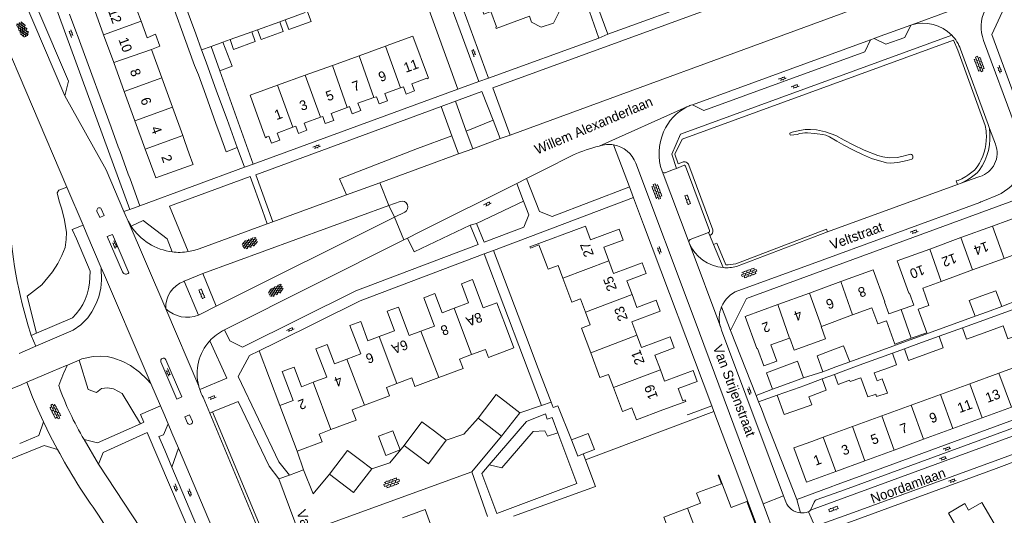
# Model space of a CAD drawing. Extents: x 99476 to 102828, y 406437 to 407931.
# Tile 61 of 162: x 100281 to 100482, y 406799 to 406900. Entities that reach past the tile are written whole.
import ezdxf

# ---------------------------------------------------------------- set-up
doc = ezdxf.new("R2010")
doc.units = 0
doc.header["$MEASUREMENT"] = 0
for name, color, linetype, lineweight in [('BG_bijgebouw', 253, 'Continuous', 0), ('BG_dakoverstek', 253, 'Continuous', 13), ('BG_dakoverstek bijgebouw', 253, 'Continuous', 0), ('BG_gesloten verharding', 253, 'Continuous', 0), ('BG_heg haag', 253, 'Continuous', 0), ('BG_hek', 253, 'Continuous', 0), ('BG_hoofdgebouw', 253, 'Continuous', 13), ('BG_huisnummer', 253, 'Continuous', 0), ('BG_kant verharding', 253, 'Continuous', 0), ('BG_open verharding', 253, 'Continuous', 0), ('BG_schutting', 253, 'Continuous', 0), ('BG_straatnaam', 253, 'Continuous', 0), ('BG_tussenmuur', 253, 'Continuous', 0), ('BG_vlakafsluiter', 253, 'Continuous', 0)]:
    doc.layers.add(name, color=color, linetype=linetype, lineweight=lineweight)
doc.styles.add('Style-WORKING', font='WORKING.shx')

# ---------------------------------------------------------------- blocks, each defined once
blk = doc.blocks.new('S02OV6')
at = {"layer": 'BG_open verharding', "linetype": 'Continuous', "lineweight": 0}
for p, q in [((0, 0.20784), (1.371449, 0.20784)), ((0.085505, 0.20784), (0.085505, 0.268177)), ((0.485, -0.192), (0.486, 0.207)), ((0.885505, 0.20784), (0.885505, 0.31106)), ((1.285, -0.193), (1.285, 0.207)), ((0.268333, -0.19216), (1.549656, -0.19216)), ((0.885505, -0.32925), (0.885505, -0.19216))]:
    blk.add_line(p, q, dxfattribs=at)
blk = doc.blocks.new('S02OV2')
at = {"layer": 'BG_open verharding', "linetype": 'Continuous', "lineweight": 0}
for p, q in [((0.052866, 0.482148), (0.183301, 0.482148)), ((0.183301, -1.01785), (0.183301, 0.982147)), ((0.183301, 0.895191), (0.705039, 0.895191)), ((0.705039, -1.01785), (0.705039, 0.982147)), ((0.705039, 0.43867), (0.835473, 0.43867)), ((0.052866, -0.517416), (0.183301, -0.517416)), ((0.183301, -0.017851), (0.705039, -0.017851)), ((0.183301, -0.930894), (0.705039, -0.930894)), ((0.705039, -0.473938), (0.835473, -0.473938))]:
    blk.add_line(p, q, dxfattribs=at)
blk = doc.blocks.new('S01GV4')
at = {"layer": 'BG_gesloten verharding', "linetype": 'Continuous', "lineweight": 0}
for p, q in [((0, 0.278304), (0.9421, 0.823239)), ((0, -0.181671), (1.741927, 0.823239)), ((0, 0.098949), (1.593645, -0.823239)), ((0.117, -0.579), (1.53, 0.238)), ((0.163, 0.466), (2.296, -0.767)), ((0.531, -0.801), (3.134, 0.701)), ((0.567, 0.694), (2.709, -0.545)), ((1.118159, 0.823239), (3.097745, -0.32208)), ((1.293565, -0.823239), (3.161206, 0.256049)), ((1.529745, 0.23842), (2.542019, 0.823239)), ((1.91699, 0.823239), (3.161206, 0.104286)), ((2.715943, 0.823239), (3.161206, 0.565645)), ((0, -0.363991), (0.793486, -0.823239)), ((2.092105, -0.823239), (3.161206, -0.205903))]:
    blk.add_line(p, q, dxfattribs=at)
blk = doc.blocks.new('S02OV4')
at = {"layer": 'BG_open verharding', "linetype": 'Continuous', "lineweight": 0}
for p, q in [((0, -0.200092), (0, 0.200092)), ((0, 0.2), (3.201, 0.2)), ((0.214, 0.6), (2.9, 0.6)), ((0.4, 0.199), (0.4, 0.6)), ((0.8, 0.6), (0.8, 0.7)), ((0.8, -0.2), (0.8, 0.2)), ((1.2, 0.2), (1.2, 0.6)), ((1.6, 0.6), (1.6, 0.7)), ((1.6, -0.2), (1.6, 0.2)), ((2, 0.199), (2, 0.6)), ((2.4, 0.6), (2.4, 0.7)), ((2.4, -0.2), (2.4, 0.2)), ((2.8, 0.2), (2.8, 0.6)), ((3.2, -0.199908), (3.2, 0.200092)), ((0, -0.2), (3.2, -0.199)), ((0.31, -0.6), (2.9, -0.6)), ((0.4, -0.6), (0.399, -0.2)), ((0.8, -0.7), (0.8, -0.6)), ((1.2, -0.6), (1.2, -0.2)), ((1.6, -0.7), (1.6, -0.6)), ((2, -0.6), (1.999, -0.2)), ((2.4, -0.7), (2.4, -0.6)), ((2.8, -0.6), (2.8, -0.2))]:
    blk.add_line(p, q, dxfattribs=at)

msp = doc.modelspace()

# ---------------------------------------------------------------- linework, layer by layer
at = {"layer": 'BG_bijgebouw', "linetype": 'Continuous', "lineweight": 0}
for p, q in [((100315.036, 406903.429), (100317.169, 406897.576)), ((100314.884, 406896.772), (100312.775, 406902.606)), ((100339.539, 406901.926), (100335.428, 406900.44)), ((100334.318, 406900.039), (100329.804, 406898.407)), ((100317.169, 406897.576), (100318.37, 406894.279)), ((100328.596, 406897.97), (100324.178, 406896.373)), ((100316.928, 406891.118), (100314.884, 406896.772)), ((100320.35, 406894.994), (100322.726, 406895.885)), ((100322.125, 406890.009), (100320.35, 406894.994)), ((100318.37, 406894.279), (100319.278, 406891.786)), ((100319.278, 406891.786), (100321.436, 406885.865)), ((100319.203, 406885.054), (100317.72, 406889.147)), ((100321.304, 406879.256), (100319.203, 406885.054)), ((100321.436, 406885.865), (100323.566, 406880.019)), ((100323.566, 406880.019), (100325.641, 406874.325)), ((100478.888, 406840.756), (100476.394, 406839.859)), ((100481.827, 406841.814), (100478.888, 406840.756)), ((100477.394, 406838.8), (100473.757, 406837.476)), ((100465.419, 406834.441), (100469.012, 406835.749)), ((100474.612, 406835.127), (100478.249, 406836.451)), ((100461.937, 406833.174), (100465.419, 406834.441)), ((100466.274, 406832.092), (100469.867, 406833.4)), ((100457.061, 406831.399), (100453.443, 406830.082)), ((100462.792, 406830.825), (100466.274, 406832.092)), ((100447.95, 406829.489), (100445.23, 406828.501)), ((100450.784, 406830.518), (100447.95, 406829.489)), ((100453.443, 406830.082), (100449.985, 406828.824)), ((100455.746, 406828.26), (100457.916, 406829.05)), ((100439.68, 406826.66), (100434.99, 406824.92)), ((100441.307, 406827.263), (100439.68, 406826.66)), ((100441.357, 406825.633), (100445.118, 406827.052)), ((100450.84, 406826.475), (100453.027, 406827.27)), ((100440.66, 406825.37), (100435.95, 406823.69)), ((100440.66, 406825.37), (100441.357, 406825.633)), ((100435.95, 406823.69), (100437.35, 406819.77)), ((100383.354, 406820.13), (100380.944, 406821.991)), ((100374.853, 406819.025), (100377.091, 406817.296)), ((100379.642, 406815.325), (100383.354, 406820.13)), ((100377.091, 406817.296), (100379.642, 406815.325)), ((100365.907, 406816.341), (100368.326, 406814.543)), ((100362.218, 406811.552), (100359.745, 406813.391)), ((100350.613, 406810.547), (100353.117, 406808.629)), ((100346.818, 406805.793), (100344.466, 406807.595))]:
    msp.add_line(p, q, dxfattribs=at)
at = {"layer": 'BG_bijgebouw', "linetype": 'Continuous', "lineweight": 0, "flags": 128}
for points in [[(100335.428, 406900.44), (100336.154, 406898.429), (100340.718, 406900.079), (100339.991, 406902.089)], [(100329.804, 406898.407), (100330.531, 406896.395), (100335.046, 406898.027), (100334.318, 406900.039)], [(100324.178, 406896.373), (100324.904, 406894.362), (100329.323, 406895.959), (100328.596, 406897.97)], [(100322.726, 406895.885), (100324.579, 406890.963), (100322.125, 406890.009)], [(100325.641, 406874.325), (100323.405, 406873.459), (100322.182, 406876.834)], [(100477.734, 406843.995), (100480.573, 406845.01), (100481.827, 406841.814)], [(100476.394, 406839.859), (100475.172, 406843.079), (100477.734, 406843.995)], [(100485.242, 406836.05), (100485.716, 406836.222), (100483.915, 406841.174), (100477.394, 406838.8)], [(100478.249, 406836.451), (100482.1, 406837.853), (100483.048, 406835.251), (100485.242, 406836.05)], [(100445.23, 406828.501), (100444.096, 406831.745), (100446.775, 406832.747)], [(100446.775, 406832.747), (100449.508, 406833.77), (100450.784, 406830.518)], [(100438.43, 406830.04), (100440.109, 406830.666), (100441.307, 406827.263)], [(100434.99, 406824.92), (100433.74, 406828.29), (100438.43, 406830.04)], [(100445.118, 406827.052), (100445.973, 406824.703), (100442.384, 406823.397)], [(100455.73, 406823.798), (100454.485, 406823.347), (100453.027, 406827.27)], [(100455.746, 406828.26), (100456.333, 406826.626), (100457.371, 406827.041), (100458.467, 406824.148), (100456.24, 406823.433), (100456.065, 406823.919), (100455.73, 406823.798)], [(100380.944, 406821.991), (100378.564, 406823.83), (100374.853, 406819.025)], [(100442.384, 406823.397), (100442.982, 406821.753), (100440.881, 406820.986)], [(100359.745, 406813.391), (100363.35, 406818.242), (100365.907, 406816.341)], [(100368.326, 406814.543), (100364.721, 406809.692), (100362.218, 406811.552)], [(100344.466, 406807.595), (100348.164, 406812.423), (100350.613, 406810.547)], [(100353.117, 406808.629), (100349.419, 406803.801), (100346.818, 406805.793)]]:
    msp.add_lwpolyline(points, dxfattribs=at)
at = {"layer": 'BG_dakoverstek', "linetype": 'Continuous', "lineweight": 13}
msp.add_line((100315.847, 406873.048), (100316.579, 406871.013), dxfattribs=at)
at = {"layer": 'BG_dakoverstek', "linetype": 'Continuous', "lineweight": 13, "flags": 128}
msp.add_lwpolyline([(100385.348, 406901.144), (100385.763, 406899.971), (100387.698, 406898.907), (100390.239, 406899.723), (100391.329, 406901.895), (100388.836, 406908.827), (100385.157, 406907.547)], dxfattribs=at)
at = {"layer": 'BG_dakoverstek bijgebouw', "linetype": 'Continuous', "lineweight": 0}
for p, q in [((100317.72, 406889.147), (100316.928, 406891.118)), ((100321.304, 406879.256), (100322.182, 406876.834)), ((100474.612, 406835.127), (100473.757, 406837.476)), ((100469.867, 406833.4), (100469.012, 406835.749)), ((100462.792, 406830.825), (100461.937, 406833.174)), ((100459.471, 406832.276), (100457.061, 406831.399)), ((100460.326, 406829.927), (100459.471, 406832.276)), ((100449.985, 406828.824), (100447.615, 406827.961)), ((100457.916, 406829.05), (100460.326, 406829.927)), ((100448.371, 406825.884), (100447.615, 406827.961)), ((100440.881, 406820.986), (100437.35, 406819.77)), ((100395.204, 406811.258), (100393.912, 406814.551)), ((100396.317, 406811.695), (100395.204, 406811.258))]:
    msp.add_line(p, q, dxfattribs=at)
at = {"layer": 'BG_dakoverstek bijgebouw', "linetype": 'Continuous', "lineweight": 0, "flags": 128}
for points in [[(100450.84, 406826.475), (100450.724, 406826.758), (100448.371, 406825.884)], [(100357.461, 406816.454), (100358.935, 406812.507), (100355.999, 406811.411), (100354.526, 406815.358), (100357.461, 406816.454)], [(100393.912, 406814.551), (100397.322, 406815.889), (100398.614, 406812.596), (100396.317, 406811.695)]]:
    msp.add_lwpolyline(points, dxfattribs=at)
at = {"layer": 'BG_heg haag', "linetype": 'Continuous', "lineweight": 0}
for p, q in [((100393.972, 406917.542), (100401.36, 406897.47)), ((100362.01, 406910.17), (100370.706, 406886.237)), ((100291.412, 406901.568), (100292.685, 406898.095)), ((100293.144, 406896.844), (100293.683, 406895.375)), ((100322.125, 406890.009), (100328.898, 406870.918)), ((100299.888, 406878.454), (100301.352, 406874.461)), ((100301.71, 406873.484), (100303.399, 406868.88)), ((100325.641, 406874.325), (100327.154, 406870.279)), ((100305.76, 406862.44), (100327.154, 406870.279)), ((100303.751, 406867.919), (100305.76, 406862.44)), ((100406.61, 406864.038), (100408.654, 406858.598)), ((100378.002, 406853.295), (100384.529, 406836.057)), ((100387.767, 406821.618), (100384.107, 406831.309)), ((100389.744, 406822.285), (100387.147, 406829.142)), ((100435.95, 406823.69), (100432.134, 406822.366)), ((100387.767, 406821.618), (100383.354, 406820.13)), ((100390.16, 406821.185), (100389.744, 406822.285)), ((100393.912, 406814.551), (100391.161, 406821.564)), ((100432.703, 406820.917), (100432.134, 406822.366)), ((100439.961, 406802.405), (100433.717, 406818.329)), ((100485.944, 406810.667), (100480.669, 406808.73)), ((100398.828, 406805.053), (100396.845, 406810.292)), ((100344.151, 406797.373), (100373.591, 406808.027)), ((100373.591, 406808.027), (100376.736, 406798.94)), ((100427.895, 406807.412), (100431.74, 406797.182)), ((100452.871, 406807.157), (100448.223, 406805.446)), ((100446.772, 406804.912), (100439.961, 406802.405))]:
    msp.add_line(p, q, dxfattribs=at)
at = {"layer": 'BG_heg haag', "linetype": 'Continuous', "lineweight": 0, "flags": 128}
for points in [[(100378.002, 406853.295), (100406.59, 406864.09), (100406.61, 406864.038)], [(100288.92, 406812.632), (100286.21, 406813.42), (100277.954, 406810.103)], [(100359.745, 406813.391), (100356.825, 406809.88), (100353.117, 406808.629)], [(100304.284, 406787.611), (100300.73, 406793.9), (100297.34, 406799.2)]]:
    msp.add_lwpolyline(points, dxfattribs=at)
at = {"layer": 'BG_heg haag', "linetype": 'Continuous', "lineweight": 0, "extrusion": (0, 0, -1)}
msp.add_arc((-100395.511582, 406870.095044), 121.094041, 324.164899, 331.671092, dxfattribs=at)
at = {"layer": 'BG_hek', "linetype": 'Continuous', "lineweight": 0}
for p, q in [((100334.318, 406900.039), (100335.428, 406900.44)), ((100328.596, 406897.97), (100329.804, 406898.407))]:
    msp.add_line(p, q, dxfattribs=at)
at = {"layer": 'BG_hoofdgebouw', "linetype": 'Continuous', "lineweight": 13}
for p, q in [((100306.004, 406900.139), (100303.843, 406906.078)), ((100296.19, 406903.292), (100298.353, 406897.351)), ((100307.238, 406896.745), (100306.004, 406900.139)), ((100298.353, 406897.351), (100300.418, 406891.68)), ((100355.953, 406895.036), (100350.533, 406893.076)), ((100356.85, 406895.36), (100355.953, 406895.036)), ((100310.215, 406888.561), (100308.102, 406894.371)), ((100350.533, 406893.076), (100345.078, 406891.105)), ((100300.418, 406891.68), (100302.573, 406885.761)), ((100345.078, 406891.105), (100339.545, 406889.104)), ((100339.545, 406889.104), (100333.897, 406887.063)), ((100312.391, 406882.578), (100310.215, 406888.561)), ((100302.573, 406885.761), (100304.744, 406879.798)), ((100314.508, 406876.757), (100312.391, 406882.578)), ((100304.744, 406879.798), (100306.865, 406873.973)), ((100314.94, 406875.57), (100314.508, 406876.757)), ((100315.847, 406873.048), (100314.94, 406875.57)), ((100473.484, 406855.917), (100479.926, 406858.276)), ((100467.1, 406853.579), (100473.484, 406855.917)), ((100485.542, 406852.857), (100482.283, 406851.663)), ((100482.283, 406851.663), (100475.841, 406849.304)), ((100475.841, 406849.304), (100469.433, 406846.958)), ((100442.508, 406844.584), (100448.911, 406846.936)), ((100469.433, 406846.958), (100465.658, 406845.575)), ((100436.042, 406842.209), (100442.508, 406844.584)), ((100455.3, 406841.577), (100451.343, 406840.12)), ((100451.343, 406840.12), (100444.964, 406837.772)), ((100444.964, 406837.772), (100444.936, 406837.762)), ((100434.65, 406833.975), (100438.45, 406835.374)), ((100438.45, 406835.374), (100438.488, 406835.388)), ((100487.24, 406830.423), (100481.242, 406828.231)), ((100481.242, 406828.231), (100475.256, 406826.044)), ((100475.256, 406826.044), (100469.271, 406823.857)), ((100469.271, 406823.857), (100463.285, 406821.669)), ((100334.331, 406821.618), (100337.868, 406812.241)), ((100463.285, 406821.669), (100457.3, 406819.482)), ((100477.81, 406819.062), (100483.795, 406821.251)), ((100457.3, 406819.482), (100451.314, 406817.295)), ((100471.825, 406816.874), (100477.81, 406819.062)), ((100451.314, 406817.295), (100445.329, 406815.107)), ((100465.84, 406814.685), (100471.825, 406816.874)), ((100445.329, 406815.107), (100443.01, 406814.26)), ((100459.855, 406812.496), (100465.84, 406814.685)), ((100337.868, 406812.241), (100342.973, 406814.167)), ((100439.35, 406812.92), (100443.01, 406814.26)), ((100453.87, 406810.307), (100459.855, 406812.496)), ((100447.885, 406808.119), (100453.87, 406810.307))]:
    msp.add_line(p, q, dxfattribs=at)
at = {"layer": 'BG_hoofdgebouw', "linetype": 'Continuous', "lineweight": 13, "flags": 128}
for points in [[(100376.55, 406904.431), (100376.777, 406903.813), (100375.393, 406903.306), (100376.026, 406901.579), (100377.461, 406902.105), (100378.611, 406898.97), (100378.459, 406898.914), (100378.555, 406898.652), (100385.348, 406901.144)], [(100307.238, 406896.745), (100308.966, 406897.514), (100309.869, 406895.027), (100308.102, 406894.371)], [(100358.987, 406886.502), (100359.59, 406886.72), (100360.12, 406885.26), (100361.84, 406885.9), (100361.31, 406887.37), (100364.39, 406888.5), (100364.42, 406888.39), (100364.69, 406888.48), (100361.54, 406897.08), (100356.85, 406895.36)], [(100333.897, 406887.063), (100328.285, 406885.034), (100329.74, 406881.01)], [(100353.57, 406884.515), (100354.1, 406884.7), (100354.61, 406883.25), (100356.34, 406883.89), (100355.81, 406885.35), (100358.987, 406886.502)], [(100348.11, 406882.499), (100348.61, 406882.68), (100349.14, 406881.22), (100350.86, 406881.89), (100350.31, 406883.38), (100353.57, 406884.515)], [(100329.74, 406881.01), (100331.43, 406876.3), (100331.67, 406876.39), (100331.64, 406876.49), (100332.1, 406876.67), (100332.65, 406875.22), (100334.38, 406875.84), (100333.82, 406877.29), (100337.001, 406878.46)], [(100342.666, 406880.522), (100343.11, 406880.68), (100343.63, 406879.22), (100345.36, 406879.88), (100344.82, 406881.31), (100348.11, 406882.499)], [(100337.001, 406878.46), (100337.6, 406878.68), (100338.14, 406877.22), (100339.87, 406877.86), (100339.31, 406879.33), (100342.666, 406880.522)], [(100306.865, 406873.973), (100309, 406868.11), (100316.63, 406870.87), (100316.579, 406871.013)], [(100479.926, 406858.276), (100486.6, 406860.72), (100488.32, 406856.03)], [(100388.92, 406849.998), (100387.264, 406854.424), (100385.525, 406853.773), (100385.431, 406854.022), (100396.769, 406858.265), (100397.816, 406855.466), (100403.647, 406857.648), (100404.485, 406855.409), (100400.524, 406853.927), (100401.563, 406851.151)], [(100461.245, 406841.201), (100463.84, 406842.13), (100462.94, 406844.58), (100462.84, 406844.54), (100460.44, 406851.14), (100467.1, 406853.579)], [(100401.563, 406851.151), (100402.523, 406848.585), (100408.336, 406850.76), (100409.163, 406848.551), (100405.238, 406847.082), (100406.282, 406844.293)], [(100392.155, 406847.649), (100391.195, 406850.216), (100389.127, 406849.443), (100388.92, 406849.998)], [(100448.911, 406846.936), (100455.51, 406849.36), (100457.93, 406842.76), (100457.83, 406842.76), (100458.73, 406840.3), (100461.245, 406841.201)], [(100380.418, 406837.916), (100378.656, 406842.586), (100375.878, 406841.538), (100373.688, 406847.343), (100371.429, 406846.491), (100372.905, 406842.578), (100369.942, 406841.461)], [(100396.77, 406840.648), (100395.753, 406843.37), (100393.999, 406842.715), (100392.155, 406847.649)], [(100463.317, 406835.327), (100466.48, 406836.478), (100464.736, 406841.27), (100466.935, 406842.07), (100465.658, 406845.575)], [(100369.942, 406841.461), (100367.488, 406840.535), (100366.007, 406844.462), (100363.777, 406843.62), (100365.955, 406837.847), (100363.176, 406836.799)], [(100406.282, 406844.293), (100407.271, 406841.65), (100411.204, 406843.122), (100412.038, 406840.893), (100406.248, 406838.726), (100407.289, 406835.944)], [(100363.176, 406836.799), (100360.767, 406835.89), (100358.567, 406841.721), (100356.277, 406840.858), (100357.773, 406836.892), (100354.641, 406835.71)], [(100397.839, 406832.334), (100395.933, 406837.433), (100397.722, 406838.102), (100396.77, 406840.648)], [(100434.65, 406833.975), (100435.88, 406830.69), (100433.22, 406829.7), (100431.89, 406833.26), (100431.79, 406833.22), (100429.375, 406839.76), (100436.042, 406842.209)], [(100455.3, 406841.577), (100456.507, 406838.265), (100458.255, 406838.901), (100459.996, 406834.118), (100463.317, 406835.327)], [(100354.641, 406835.71), (100352.352, 406834.847), (100350.865, 406838.789), (100348.664, 406837.959), (100350.862, 406832.131), (100348.056, 406831.073)], [(100380.418, 406837.916), (100382.14, 406833.36), (100376.952, 406831.402), (100376.325, 406833.062), (100373.52, 406832.004)], [(100438.488, 406835.388), (100439.427, 406832.901), (100445.836, 406835.254), (100444.936, 406837.762)], [(100407.289, 406835.944), (100408.216, 406833.465), (100414.044, 406835.646), (100414.89, 406833.386), (100410.941, 406831.908), (100412.076, 406828.874)], [(100348.056, 406831.073), (100345.487, 406830.104), (100343.997, 406834.054), (100341.73, 406833.199), (100343.921, 406827.391), (100341.178, 406826.356)], [(100373.52, 406832.004), (100371.059, 406831.075), (100371.774, 406829.181), (100366.795, 406827.302)], [(100402.471, 406825.308), (100401.484, 406827.948), (100399.724, 406827.29), (100397.839, 406832.334)], [(100341.178, 406826.356), (100338.747, 406825.439), (100337.247, 406829.417), (100334.855, 406828.514), (100337.067, 406822.65), (100334.331, 406821.618)], [(100412.076, 406828.874), (100412.94, 406826.567), (100418.782, 406828.754), (100419.615, 406826.528), (100415.691, 406825.059), (100416.633, 406822.543), (100417.175, 406822.746), (100417.286, 406822.45), (100412.593, 406820.694)], [(100366.795, 406827.302), (100361.956, 406825.475), (100361.287, 406827.247), (100358.262, 406826.106)], [(100358.262, 406826.106), (100356.108, 406825.293), (100356.758, 406823.571), (100351.635, 406821.638)], [(100412.593, 406820.694), (100407.189, 406818.671), (100406.271, 406821.126), (100404.309, 406820.392), (100402.471, 406825.308)], [(100351.635, 406821.638), (100349.145, 406820.698), (100349.927, 406818.625), (100344.79, 406816.686)], [(100344.79, 406816.686), (100342.365, 406815.771), (100342.973, 406814.167)], [(100439.35, 406812.92), (100441.9, 406805.93), (100447.885, 406808.119)], [(100420.066, 406803.921), (100424.538, 406805.618), (100423.886, 406807.336), (100424.043, 406807.395), (100426.564, 406800.754)], [(100417.613, 406800.594), (100420.272, 406801.606), (100419.477, 406803.694), (100420.066, 406803.921)], [(100410.749, 406795.751), (100413.522, 406796.806), (100412.78, 406798.755), (100417.613, 406800.594)], [(100425.612, 406795.162), (100428.379, 406796.212), (100428.344, 406796.306), (100431.466, 406797.491), (100429.766, 406801.97), (100426.564, 406800.754)], [(100480.29, 406797.46), (100477.77, 406801.78), (100475.03, 406800.22), (100474.27, 406801.54), (100470.9, 406799.58), (100473.42, 406795.26)], [(100365.041, 406791.908), (100364.101, 406794.43), (100365.963, 406795.124), (100364.021, 406800.336), (100359.392, 406798.612)]]:
    msp.add_lwpolyline(points, dxfattribs=at)
at = {"layer": 'BG_kant verharding', "linetype": 'Continuous', "lineweight": 0}
for p, q in [((100376.98, 406888.5), (100358.485, 406939.144)), ((100290.411, 406884.909), (100278.992, 406911.725)), ((100401.36, 406897.47), (100443.274, 406912.759)), ((100272.521, 406909.164), (100290.839, 406866.235)), ((100463.444, 406899.432), (100482.819, 406906.534)), ((100303.72, 406861.67), (100288.335, 406903.733)), ((100291.156, 406887.866), (100284.91, 406902.514)), ((100451.594, 406902.571), (100381.409, 406876.882)), ((100463.237, 406899.356), (100456.247, 406896.796)), ((100463.444, 406899.432), (100463.237, 406899.356)), ((100292.685, 406898.095), (100293.144, 406896.844)), ((100416.186, 406877.061), (100471.589, 406897.294)), ((100293.683, 406895.375), (100299.888, 406878.454)), ((100322.726, 406895.885), (100324.178, 406896.373)), ((100454.233, 406896.059), (100418.645, 406883.057)), ((100455.001, 406896.34), (100454.233, 406896.059)), ((100455.775, 406896.623), (100455.001, 406896.34)), ((100456.247, 406896.796), (100455.775, 406896.623)), ((100484.541, 406878.738), (100478.105, 406896.222)), ((100479.009, 406879.033), (100473.41, 406894.4)), ((100291.156, 406887.866), (100290.411, 406884.909)), ((100370.706, 406886.237), (100375, 406887.81)), ((100290.411, 406884.909), (100298.886, 406869.736)), ((100328.898, 406870.918), (100370.706, 406886.237)), ((100370.217, 406883.776), (100372.441, 406877.651)), ((100418.645, 406883.057), (100418.281, 406882.962)), ((100420.947, 406881.876), (100418.645, 406883.057)), ((100369.47, 406876.737), (100367.329, 406882.712)), ((100417.511, 406882.618), (100399.596, 406874.63)), ((100372.441, 406877.651), (100377.893, 406879.935)), ((100479.305, 406878.237), (100479.009, 406879.033)), ((100379.368, 406876.135), (100381.409, 406876.882)), ((100480.515, 406874.982), (100479.305, 406878.237)), ((100362.5, 406874.132), (100369.476, 406876.721)), ((100369.476, 406876.721), (100369.47, 406876.737)), ((100373.745, 406874.077), (100379.368, 406876.135)), ((100402.532, 406874.876), (100405.769, 406866.288)), ((100301.71, 406873.484), (100301.352, 406874.461)), ((100363.855, 406870.457), (100370.834, 406873.011)), ((100370.834, 406873.011), (100373.745, 406874.077)), ((100394.329, 406872.808), (100388.114, 406869.67)), ((100302.513, 406861.23), (100298.886, 406869.736)), ((100303.399, 406868.88), (100303.751, 406867.919)), ((100363.855, 406870.457), (100354.776, 406867.134)), ((100384.756, 406867.987), (100388.114, 406869.67)), ((100412.413, 406869.475), (100417.93, 406854.841)), ((100413.071, 406869.171), (100414.534, 406869.745)), ((100414.534, 406869.745), (100415.352, 406870.066)), ((100415.352, 406870.066), (100416.835, 406870.649)), ((100417.223, 406870.498), (100422.108, 406857.337)), ((100354.776, 406867.134), (100347.947, 406864.634)), ((100362.964, 406857.063), (100382.752, 406866.982)), ((100382.752, 406866.982), (100384.756, 406867.987)), ((100472.8, 406866.766), (100473.528, 406867.031)), ((100473.528, 406867.031), (100475.53, 406867.76)), ((100475.53, 406867.76), (100477.3, 406868.385)), ((100290.839, 406866.235), (100294.167, 406858.435)), ((100446.242, 406857.1), (100472.8, 406866.766)), ((100347.947, 406864.634), (100332.941, 406859.142)), ((100358.913, 406863.292), (100356.635, 406862.46)), ((100374.526, 406858.808), (100384.142, 406863.351)), ((100442.363, 406850.279), (100477.318, 406863.112)), ((100480.937, 406864.589), (100478.293, 406863.519)), ((100297.766, 406861.915), (100297.832, 406861.82)), ((100302.513, 406861.23), (100303.72, 406861.67)), ((100356.635, 406862.46), (100318.598, 406848.566)), ((100331.773, 406858.715), (100330.82, 406861.44)), ((100357.749, 406860.061), (100359.851, 406861.11)), ((100303.172, 406859.717), (100303.166, 406859.731)), ((100303.415, 406859.204), (100303.172, 406859.717)), ((100306.43, 406859.43), (100303.955, 406858.275)), ((100321.37, 406841.91), (100357.749, 406860.061)), ((100332.941, 406859.142), (100331.773, 406858.715)), ((100374.526, 406858.808), (100376.1, 406854.963)), ((100294.167, 406858.435), (100294.947, 406856.606)), ((100360.412, 406855.784), (100362.964, 406857.063)), ((100373.242, 406858.461), (100374.837, 406854.486)), ((100408.654, 406858.598), (100422.581, 406821.548)), ((100421.925, 406856.967), (100418.18, 406855.492)), ((100421.925, 406856.967), (100422.195, 406856.321)), ((100427.651, 406850.009), (100446.242, 406857.1)), ((100292.78, 406855.69), (100295.616, 406849.029)), ((100294.947, 406856.606), (100297.868, 406849.762)), ((100302.22, 406848.889), (100299.102, 406856.128)), ((100323.06, 406837.06), (100359.696, 406855.425)), ((100359.696, 406855.425), (100360.412, 406855.784)), ((100422.195, 406856.321), (100422.951, 406854.507)), ((100422.951, 406854.507), (100424.924, 406849.776)), ((100376.078, 406852.568), (100384.107, 406831.309)), ((100295.526, 406847.78), (100295.616, 406849.029)), ((100297.868, 406849.762), (100298.517, 406848.242)), ((100442.363, 406850.279), (100427.892, 406845.066)), ((100298.517, 406848.242), (100307.054, 406828.359)), ((100314.829, 406846.983), (100314.73, 406846.94)), ((100318.598, 406848.566), (100314.829, 406846.983)), ((100314.829, 406846.983), (100317.741, 406840.085)), ((100321.37, 406841.91), (100318.598, 406848.566)), ((100291.971, 406839.502), (100284.653, 406836.354)), ((100292.163, 406837.022), (100284.511, 406833.726)), ((100431.623, 406823.671), (100426.42, 406836.94)), ((100283.55, 406835.88), (100283.395, 406836.376)), ((100284.653, 406836.354), (100283.55, 406835.88)), ((100283.55, 406835.88), (100284.511, 406833.726)), ((100284.511, 406833.726), (100281.104, 406832.259)), ((100293.384, 406830.889), (100290.975, 406829.86)), ((100293.922, 406831.119), (100293.384, 406830.889)), ((100314.325, 406823.345), (100311.035, 406830.958)), ((100282.69, 406826.35), (100288.007, 406828.602)), ((100288.007, 406828.602), (100290.6, 406829.7)), ((100290.975, 406829.86), (100290.6, 406829.7)), ((100308.028, 406826.071), (100307.054, 406828.359)), ((100447.615, 406827.961), (100445.118, 406827.052)), ((100282.69, 406826.35), (100281.54, 406825.85)), ((100309.957, 406821.542), (100308.028, 406826.071)), ((100431.623, 406823.671), (100434.99, 406824.92)), ((100318.699, 406823.292), (100320.05, 406820.052)), ((100310.627, 406819.969), (100309.957, 406821.542)), ((100390.16, 406821.185), (100391.161, 406821.564)), ((100433.717, 406818.329), (100432.703, 406820.917)), ((100490.556, 406821.027), (100452.871, 406807.157)), ((100311.541, 406817.823), (100310.627, 406819.969)), ((100314.926, 406819.265), (100315.481, 406818.006)), ((100320.605, 406820.281), (100320.05, 406820.052)), ((100320.05, 406820.052), (100332.254, 406790.792)), ((100306.582, 406818.175), (100305.882, 406817.865)), ((100312.317, 406816), (100311.541, 406817.823)), ((100489.407, 406817.329), (100442.746, 406800.228)), ((100297.33, 406809.62), (100294.376, 406814.631)), ((100313.637, 406812.9), (100312.317, 406816)), ((100373.591, 406808.027), (100379.642, 406815.325)), ((100312.295, 406808.997), (100313.637, 406812.9)), ((100321.825, 406793.668), (100313.637, 406812.9)), ((100490.323, 406813.926), (100451.515, 406799.707)), ((100310.828, 406812.466), (100312.295, 406808.997)), ((100396.767, 406810.499), (100396.845, 406810.292)), ((100297.33, 406809.62), (100305.922, 406796.477)), ((100377.138, 406809.462), (100375.637, 406807.704)), ((100480.669, 406808.73), (100445.519, 406795.823)), ((100336.32, 406807.37), (100334.17, 406806.59)), ((100448.223, 406805.446), (100446.772, 406804.912)), ((100437.26, 406803.138), (100437.726, 406801.9)), ((100444.071, 406802.385), (100449.695, 406804.365)), ((100436.678, 406791.77), (100433.061, 406801.496)), ((100442.746, 406800.228), (100443.514, 406801.847)), ((100442.233, 406799.842), (100442.335, 406799.883)), ((100451.515, 406799.707), (100444.117, 406797.095))]:
    msp.add_line(p, q, dxfattribs=at)
at = {"layer": 'BG_kant verharding', "linetype": 'Continuous', "lineweight": 0, "flags": 128}
for points in [[(100375, 406887.81), (100366.18, 406911.7), (100362.01, 406910.17)], [(100451.594, 406902.571), (100448.1, 406912.19), (100377.84, 406886.55), (100381.409, 406876.882)], [(100491.3, 406866.12), (100479.78, 406897.41), (100482.78, 406903.92)], [(100463.237, 406899.356), (100462.024, 406896.789), (100458.109, 406895.43), (100455.775, 406896.623)], [(100455.001, 406896.34), (100453.871, 406893.902), (100420.947, 406881.876)], [(100377.893, 406879.935), (100375.63, 406885.77), (100370.217, 406883.776)], [(100367.329, 406882.712), (100329.45, 406868.76), (100332.941, 406859.142)], [(100416.186, 406877.061), (100414.411, 406872.963), (100415.352, 406870.066)], [(100347.947, 406864.634), (100346.523, 406867.952), (100362.5, 406874.132)], [(100433.061, 406801.496), (100428.174, 406814.637), (100418.95, 406839.359), (100407.08, 406871.121)], [(100330.82, 406861.44), (100328.29, 406868.38), (100311.81, 406862.35), (100315.657, 406853.047)], [(100389.99, 406860.21), (100387.41, 406861.27), (100384.756, 406867.987)], [(100405.769, 406866.288), (100405.658, 406866.245), (100389.99, 406860.21)], [(100426.42, 406836.94), (100429.69, 406843.47), (100489.427, 406865.431)], [(100376.1, 406854.963), (100384.2, 406858.02), (100385.21, 406860.56), (100384.142, 406863.351)], [(100297.832, 406861.82), (100298.477, 406860.404), (100297.604, 406860.001), (100296.998, 406861.35)], [(100303.166, 406859.731), (100303.029, 406860.019), (100302.513, 406861.23)], [(100312.384, 406852.987), (100311.3, 406855.69), (100306.43, 406859.43)], [(100292.78, 406855.69), (100291.958, 406857.58), (100294.167, 406858.435)], [(100331.773, 406858.715), (100317.838, 406853.614), (100316.761, 406853.278), (100315.657, 406853.047)], [(100360.412, 406855.784), (100361.819, 406852.989), (100373.242, 406858.461)], [(100299.102, 406856.128), (100300.193, 406856.571), (100303.503, 406848.712)], [(100323.06, 406837.06), (100324.1, 406834.82), (100326.7, 406833.54), (100349.84, 406845.05), (100374.837, 406854.486)], [(100333.588, 406834.504), (100350.74, 406843), (100376.078, 406852.568)], [(100292.163, 406837.022), (100293.705, 406838.085), (100295.159, 406839.544), (100295.957, 406840.754), (100296.799, 406842.456), (100297.373, 406843.801), (100297.809, 406845.592), (100297.922, 406847.197), (100297.868, 406849.762)], [(100317.741, 406840.085), (100318.257, 406840.319), (100321.37, 406841.91)], [(100424.595, 406836.996), (100434.524, 406810.416), (100437.26, 406803.138)], [(100320.015, 406834.785), (100323.55, 406827.2), (100317.994, 406824.865)], [(100293.922, 406831.119), (100296.23, 406831.584), (100297.697, 406831.653), (100299.105, 406831.59), (100300.463, 406831.273), (100302.261, 406830.582), (100303.812, 406829.781), (100305.716, 406828.427), (100307.203, 406827.003), (100308.028, 406826.071)], [(100310.051, 406830.537), (100313.341, 406822.924), (100314.325, 406823.345)], [(100282.69, 406826.35), (100283.834, 406823.279), (100284.923, 406820.761), (100286.069, 406818.269)], [(100306.582, 406818.175), (100305.889, 406819.738), (100309.957, 406821.542)], [(100334.17, 406806.59), (100332.17, 406809.23), (100325.85, 406822.44), (100320.605, 406820.281)], [(100316.478, 406818.363), (100315.91, 406819.686), (100314.926, 406819.265)], [(100391.165, 406815.985), (100389.967, 406819.174), (100388.963, 406818.826), (100388.583, 406819.881), (100384.701, 406818.317), (100377.138, 406809.462)], [(100286.069, 406818.269), (100285.12, 406815.46), (100281.21, 406813.86)], [(100286.069, 406818.269), (100287.458, 406815.432), (100288.92, 406812.632)], [(100305.882, 406817.865), (100297.08, 406813.96), (100294.376, 406814.631)], [(100310.828, 406812.466), (100309.648, 406815.238), (100310.568, 406815.63), (100311.541, 406817.823)], [(100489.407, 406817.329), (100487.689, 406818.023), (100487.344, 406818.101), (100486.977, 406818.05), (100449.695, 406804.365)], [(100297.33, 406809.62), (100298.25, 406811.99), (100307.27, 406816.1), (100318.55, 406789.59), (100322.804, 406791.37)], [(100375.637, 406807.704), (100378.654, 406799.534), (100395.041, 406805.669), (100391.165, 406815.985)], [(100312.295, 406808.997), (100318.085, 406795.311), (100321.825, 406793.668)], [(100357.996, 406753.683), (100357.795, 406754.144), (100344.33, 406779.17), (100334.17, 406806.59)]]:
    msp.add_lwpolyline(points, dxfattribs=at)
at = {"layer": 'BG_kant verharding', "linetype": 'Continuous', "lineweight": 0, "extrusion": (0, 0, -1)}
for centre, radius, start, end in [((-100485.66349, 406899.000205), 8.0529, 339.818551, 69.315266), ((-100477.63639, 406872.532936), 8.602333, 161.433237, 247.4377), ((-100416.984911, 406870.460211), 0.241069, 51.548036, 170.981477), ((-100371.703142, 406864.458038), 92.665683, 342.359307, 357.764231), ((-100297.488265, 406861.488055), 0.509332, 344.273149, 123.04472), ((-100421.783621, 406857.267181), 0.331808, 167.853015, 244.780485), ((-100208.359389, 406993.452418), 182.882401, 246.412369, 248.75569), ((-100444.356283, 406801.538952), 0.896847, 20.088967, 44.899036), ((-100444.349131, 406801.533918), 0.895375, 45.450251, 71.90275)]:
    msp.add_arc(centre, radius, start, end, dxfattribs=at)
at = {"layer": 'BG_kant verharding', "linetype": 'Continuous', "lineweight": 0}
for centre, radius, start, end in [((100465.740144, 406891.59573), 8.165746, 44.252846, 106.331369), ((100465.744112, 406891.596287), 8.162515, 20.089425, 44.269481), ((100421.908671, 406873.808149), 9.846471, 111.618423, 116.527295), ((100421.966377, 406873.668423), 9.997265, 116.465544, 157.426846), ((100422.687718, 406873.084994), 10.89045, 156.049167, 199.358786), ((100401.541503, 406869.054019), 5.905637, 80.344685, 109.234277), ((100401.544142, 406869.047787), 5.91134, 20.53124, 80.380034), ((100475.875599, 406873.161075), 4.983955, 286.606515, 21.42958), ((100408.233351, 406841.137457), 34.588355, 104.460853, 113.702964), ((100412.897586, 406869.659762), 0.518614, 200.870775, 289.534776), ((100359.319279, 406862.174038), 1.189497, 296.552201, 109.971684), ((100473.10222, 406874.582571), 12.220752, 290.179898, 295.134919), ((100313.730735, 406864.578786), 11.63197, 207.520773, 212.815547), ((100313.809015, 406864.62031), 11.720263, 212.778758, 263.016381), ((100418.493156, 406854.998237), 0.584695, 122.383847, 195.60012), ((100425.601906, 406858.073414), 8.325061, 202.847217, 265.32926), ((100313.808111, 406864.602822), 11.702795, 263.010363, 279.090072), ((100302.913834, 406849.179846), 0.752328, 202.742822, 321.547529), ((100425.587328, 406858.08722), 8.337649, 265.436833, 284.330364), ((100283.965639, 406847.842265), 11.560529, 313.826236, 359.691404), ((100316.517561, 406841.77887), 5.461926, 109.103565, 184.156336), ((100430.239422, 406839.396383), 6.136363, 112.491282, 157.020801), ((100315.412076, 406845.907242), 6.270756, 226.177023, 291.801643), ((100430.245518, 406839.399802), 6.140643, 157.072378, 197.835635), ((100327.347305, 406828.1463), 9.89116, 115.686589, 137.842173), ((100430.217289, 406839.390117), 6.110804, 197.830265, 203.06557), ((100327.359206, 406828.122705), 9.915823, 137.78726, 194.882192), ((100310.544868, 406830.743135), 0.535161, 23.671806, 202.655082), ((100327.88816, 406811.511585), 41.221908, 153.569419, 159.867277), ((100345.935501, 406845.562429), 60.125997, 199.289825, 210.960266), ((100327.545709, 406828.182574), 10.111451, 194.938634, 199.153535), ((100327.290567, 406828.087125), 9.839118, 199.115958, 209.166758), ((100315.94897, 406818.269761), 0.537183, 209.406818, 9.995455), ((100441.039724, 406803.192972), 3.557041, 201.31509, 264.551838), ((100441.039888, 406803.19265), 3.556736, 264.548705, 289.599984), ((100441.883612, 406800.838054), 1.056352, 295.296881, 324.724394)]:
    msp.add_arc(centre, radius, start, end, dxfattribs=at)
at = {"layer": 'BG_schutting', "linetype": 'Continuous', "lineweight": 0}
for p, q in [((100396.48, 406905.31), (100399.5, 406896.68)), ((100399.5, 406896.68), (100376.98, 406888.5)), ((100481.827, 406841.814), (100485.322, 406843.204)), ((100450.784, 406830.518), (100476.394, 406839.859)), ((100473.757, 406837.476), (100469.012, 406835.749)), ((100387.147, 406829.142), (100384.529, 406836.057)), ((100330.155, 406832.803), (100333.588, 406834.504)), ((100461.937, 406833.174), (100459.471, 406832.276)), ((100441.307, 406827.263), (100445.23, 406828.501)), ((100417.835, 406819.765), (100422.581, 406821.548)), ((100396.767, 406810.499), (100423.024, 406820.369)), ((100417.564, 406819.663), (100417.835, 406819.765)), ((100423.024, 406820.369), (100427.895, 406807.412)), ((100339.191, 406808.417), (100336.32, 406807.37)), ((100382.082, 406798.976), (100398.828, 406805.053))]:
    msp.add_line(p, q, dxfattribs=at)
at = {"layer": 'BG_schutting', "linetype": 'Continuous', "lineweight": 0, "flags": 128}
for points in [[(100336.32, 406807.37), (100334.15, 406810.12), (100325.82, 406827.54), (100328.15, 406831.81), (100330.155, 406832.803)], [(100374.853, 406819.025), (100371.942, 406815.769), (100368.326, 406814.543)], [(100344.466, 406807.595), (100341.18, 406803.58), (100339.191, 406808.417)]]:
    msp.add_lwpolyline(points, dxfattribs=at)
at = {"layer": 'BG_tussenmuur', "linetype": 'Continuous', "lineweight": 0}
for p, q in [((100298.353, 406897.351), (100306.004, 406900.139)), ((100355.953, 406895.036), (100358.987, 406886.502)), ((100300.418, 406891.68), (100308.102, 406894.371)), ((100350.533, 406893.076), (100353.57, 406884.515)), ((100345.078, 406891.105), (100348.11, 406882.499)), ((100339.545, 406889.104), (100342.666, 406880.522)), ((100302.573, 406885.761), (100310.215, 406888.561)), ((100333.897, 406887.063), (100337.001, 406878.46)), ((100304.744, 406879.798), (100312.391, 406882.578)), ((100306.865, 406873.973), (100314.508, 406876.757)), ((100479.926, 406858.276), (100482.283, 406851.663)), ((100473.484, 406855.917), (100475.841, 406849.304)), ((100467.1, 406853.579), (100469.433, 406846.958)), ((100392.155, 406847.649), (100401.563, 406851.151)), ((100448.911, 406846.936), (100451.343, 406840.12)), ((100396.77, 406840.648), (100406.282, 406844.293)), ((100442.508, 406844.584), (100444.964, 406837.772)), ((100369.942, 406841.461), (100373.52, 406832.004)), ((100436.042, 406842.209), (100438.45, 406835.374)), ((100461.245, 406841.201), (100463.317, 406835.327)), ((100363.176, 406836.799), (100366.795, 406827.302)), ((100354.641, 406835.71), (100358.262, 406826.106)), ((100397.839, 406832.334), (100407.289, 406835.944)), ((100348.056, 406831.073), (100351.635, 406821.638)), ((100402.471, 406825.308), (100412.076, 406828.874)), ((100483.795, 406821.251), (100481.242, 406828.231)), ((100341.178, 406826.356), (100344.79, 406816.686)), ((100477.81, 406819.062), (100475.256, 406826.044)), ((100471.825, 406816.874), (100469.271, 406823.857)), ((100465.84, 406814.685), (100463.285, 406821.669)), ((100459.855, 406812.496), (100457.3, 406819.482)), ((100453.87, 406810.307), (100451.314, 406817.295)), ((100447.885, 406808.119), (100445.329, 406815.107)), ((100417.613, 406800.594), (100421.113, 406791.352))]:
    msp.add_line(p, q, dxfattribs=at)
at = {"layer": 'BG_vlakafsluiter', "linetype": 'Continuous', "lineweight": 0}
for p, q in [((100401.36, 406897.47), (100399.5, 406896.68)), ((100320.35, 406894.994), (100318.37, 406894.279)), ((100375, 406887.81), (100376.98, 406888.5)), ((100370.217, 406883.776), (100367.329, 406882.712)), ((100377.893, 406879.935), (100379.368, 406876.135)), ((100372.441, 406877.651), (100373.745, 406874.077)), ((100369.476, 406876.721), (100370.834, 406873.011)), ((100327.154, 406870.279), (100328.898, 406870.918)), ((100422.792, 406857.484), (100417.883, 406870.743)), ((100354.776, 406867.134), (100356.635, 406862.46)), ((100384.142, 406863.351), (100382.752, 406866.982)), ((100406.61, 406864.038), (100405.769, 406866.288)), ((100305.76, 406862.44), (100303.72, 406861.67)), ((100356.635, 406862.46), (100357.749, 406860.061)), ((100303.172, 406859.717), (100311.07, 406841.383)), ((100357.749, 406860.061), (100359.696, 406855.425)), ((100373.242, 406858.461), (100374.526, 406858.808)), ((100417.93, 406854.841), (100424.4, 406837.519)), ((100376.078, 406852.568), (100378.002, 406853.295)), ((100311.07, 406841.383), (100317.776, 406825.576)), ((100426.42, 406836.94), (100424.59, 406841.792)), ((100334.331, 406821.618), (100330.155, 406832.803)), ((100432.134, 406822.366), (100431.623, 406823.671)), ((100389.744, 406822.285), (100387.767, 406821.618)), ((100422.581, 406821.548), (100423.024, 406820.369)), ((100339.191, 406808.417), (100337.868, 406812.241)), ((100396.317, 406811.695), (100396.767, 406810.499)), ((100433.061, 406801.496), (100437.26, 406803.138)), ((100440.702, 406799.652), (100439.961, 406802.405)), ((100442.335, 406799.883), (100443.611, 406796.931))]:
    msp.add_line(p, q, dxfattribs=at)
at = {"layer": 'BG_vlakafsluiter', "linetype": 'Continuous', "lineweight": 0, "flags": 128}
for points in [[(100478.445, 406878.828), (100472.846, 406894.195), (100471.966, 406896.261), (100416.563, 406876.028), (100415.052, 406872.933), (100415.693, 406870.957), (100416.576, 406871.308)], [(100438.497, 406877.05), (100438.614, 406876.901), (100438.74, 406876.836), (100439.346, 406876.884), (100439.99, 406877.017), (100440.597, 406877.186), (100441.128, 406877.281), (100441.603, 406877.319), (100442.115, 406877.338), (100443.575, 406877.205), (100444.107, 406877.148), (100445.245, 406876.977), (100445.87, 406876.825), (100446.648, 406876.484), (100448.09, 406875.63), (100449.55, 406874.794), (100451.521, 406873.759), (100453.38, 406872.867), (100455.22, 406872.06), (100458.292, 406871.212), (100459.071, 406871.153), (100460.57, 406871.268), (100462.521, 406871.702), (100463.464, 406871.94), (100463.583, 406872.038), (100463.659, 406872.244), (100463.638, 406872.58), (100463.551, 406872.784), (100463.396, 406872.926), (100463.208, 406872.957), (100462.394, 406872.782), (100461.407, 406872.492), (100460.477, 406872.318), (100458.826, 406872.214), (100457.547, 406872.388), (100456.49, 406872.676), (100453.735, 406873.772), (100451.477, 406874.868), (100449.652, 406875.831), (100447.926, 406876.761), (100445.834, 406877.558), (100443.976, 406877.957), (100442.747, 406878.023), (100441.652, 406877.99), (100440.523, 406877.824), (100439.015, 406877.431), (100438.554, 406877.272), (100438.529, 406877.239), (100438.497, 406877.05)], [(100472.8, 406866.766), (100472.49, 406867.508), (100472.934, 406867.616), (100473.66, 406867.953), (100474.451, 406868.375), (100474.907, 406868.657), (100475.729, 406869.274), (100476.25, 406869.721), (100476.6, 406870.086), (100476.936, 406870.591), (100477.242, 406871.109)], [(100473.528, 406867.031), (100474.826, 406867.725), (100475.33, 406868.037), (100476.199, 406868.689), (100476.766, 406869.175), (100477.141, 406869.567), (100477.213, 406869.654)], [(100284.653, 406836.354), (100282.729, 406843.968), (100285.737, 406846.273), (100287.923, 406848.898), (100289.014, 406850.59), (100289.792, 406852.272), (100290.516, 406853.879), (100290.709, 406855.506), (100290.776, 406857.016), (100290.261, 406859.81), (100289.725, 406861.928), (100289.281, 406863.377), (100288.894, 406865.03), (100289.216, 406865.574), (100290.839, 406866.235)], [(100427.47, 406850.582), (100446.028, 406857.661), (100446.242, 406857.1)], [(100425.443, 406850.351), (100423.599, 406854.771), (100422.951, 406854.507)], [(100293.384, 406830.889), (100295.163, 406824.865), (100296.884, 406824.283), (100297.937, 406825.05), (100299.157, 406825.218), (100300.356, 406824.979), (100301.418, 406824.468), (100302.152, 406824.075), (100305.882, 406817.865)], [(100320.605, 406820.281), (100349.822, 406750.233), (100350.534, 406748.56)], [(100391.165, 406815.985), (100389.021, 406815.318), (100388.492, 406816.41), (100386.09, 406816.268), (100379.686, 406808.863), (100377.138, 406809.462)]]:
    msp.add_lwpolyline(points, dxfattribs=at)
at = {"layer": 'BG_vlakafsluiter', "linetype": 'Continuous', "lineweight": 0}
for centre, radius, start, end in [((100467.347061, 406876.60515), 12.068772, 324.832992, 7.770913), ((100416.984685, 406870.459176), 0.942086, 17.533996, 115.709537), ((100421.784328, 406857.266537), 1.030869, 293.476563, 12.178075), ((100425.590051, 406858.0695), 7.719901, 268.90855, 284.094381)]:
    msp.add_arc(centre, radius, start, end, dxfattribs=at)
at = {"layer": 'BG_vlakafsluiter', "linetype": 'Continuous', "lineweight": 0, "extrusion": (0, 0, -1)}
for centre, radius, start, end in [((-100467.342644, 406876.60671), 11.323518, 176.104473, 209.046056), ((-100467.266571, 406876.587671), 11.400718, 168.667184, 176.034985)]:
    msp.add_arc(centre, radius, start, end, dxfattribs=at)

# ---------------------------------------------------------------- block references
at = {"layer": 'BG_gesloten verharding', "linetype": 'Continuous', "lineweight": 0}
for p, rotation in [((100282.477, 406897.018), 113.078221), ((100326.749, 406854.209), 20.06635), ((100332.142, 406844.356), 26.6163)]:
    msp.add_blockref('S01GV4', p, dxfattribs=dict(at, rotation=rotation))
at = {"layer": 'BG_open verharding', "linetype": 'Continuous', "lineweight": 0}
for name, p, rotation in [('S02OV6', (100291.996, 406896.888), 110.120166), ('S02OV6', (100374.218, 406892.938), 110.173945), ('S02OV4', (100477.769, 406889.896), 110.609693), ('S02OV6', (100481.107, 406891.035), 290.173945), ('S02OV6', (100436.265, 406888.116), 20.06635), ('S02OV6', (100438.89, 406886.521), 20.06635), ('S02OV6', (100341.139, 406874.212), 20.247502), ('S02OV4', (100411.933, 406863.866), 110.609693), ('S02OV6', (100376.079, 406862.393), 27.64114199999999), ('S02OV2', (100418.074, 406863.788), 200.609693), ('S02OV6', (100463.204, 406856.809), 20.173945), ('S02OV6', (100300.278, 406855.151), 294.131125), ('S02OV6', (100412.166, 406852.581), 110.173945), ('S02OV4', (100428.731, 406848.135), 19.885165), ('S02OV2', (100318.819, 406844.566), 202.589004), ('S02OV6', (100335.792, 406836.737), 27.64114199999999), ('S02OV6', (100311.196, 406829.063), 294.078837), ('S02OV6', (100429.962, 406825.324), 291.40774), ('S02OV6', (100319.815, 406822.908), 22.822541), ('S02OV4', (100287.721, 406821.777), 297.846622), ('S02OV6', (100469.907, 406812.501), 20.173945), ('S02OV6', (100469.087, 406810.483), 20.173945), ('S02OV4', (100355.69, 406805.251), 19.885165), ('S02OV6', (100470.985, 406805.933), 20.173945), ('S02OV6', (100312.748, 406805.512), 293.078221), ('S02OV6', (100315.607, 406804.48), 293.078221), ('S02OV2', (100447.284, 406800.859), 290.1201660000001)]:
    msp.add_blockref(name, p, dxfattribs=dict(at, rotation=rotation))

# ---------------------------------------------------------------- texts
at = {"layer": 'BG_huisnummer', "linetype": 'Continuous', "lineweight": 0, "style": 'Style-WORKING'}
for s, rotation, p in [('12', 289.992894, (100299.228, 406902.252)), ('10', 289.992894, (100301.363, 406896.389)), ('11', 20.120166, (100360.073, 406889.58)), ('8', 289.992894, (100303.686, 406890.01)), ('9', 20.120166, (100354.935, 406887.698)), ('7', 20.120166, (100349.553, 406885.727)), ('5', 20.120166, (100344.172, 406883.755)), ('6', 289.992894, (100305.821, 406884.146)), ('3', 20.120166, (100338.791, 406881.783)), ('1', 20.120166, (100333.678, 406879.911)), ('4', 289.992894, (100307.956, 406878.282)), ('2', 289.992894, (100310.091, 406872.419)), ('14', 200.120166, (100478.686, 406855.159)), ('27', 110.482297, (100398.531, 406852.412)), ('12', 200.120166, (100472.146, 406852.764)), ('10', 200.120166, (100465.606, 406850.369)), ('25', 110.535939, (100403.242, 406845.415)), ('8', 200.173945, (100453.627, 406846.005)), ('6', 200.173945, (100447.093, 406843.605)), ('23', 110.535939, (100405.478, 406839.28)), ('4', 200.173945, (100440.559, 406841.205)), ('8A', 200.663303, (100375.238, 406840.708)), ('2', 200.173945, (100434.025, 406838.805)), ('8', 200.663303, (100368.374, 406838.21)), ('6A', 200.663303, (100360.047, 406835.094)), ('21', 110.535939, (100408.917, 406830.372)), ('6', 200.663303, (100353.077, 406832.483)), ('4', 200.663303, (100346.649, 406827.754)), ('19', 110.535939, (100411.624, 406823.304)), ('13', 20.06635, (100478.906, 406822.125)), ('2', 200.663303, (100339.241, 406823.051)), ('11', 20.06635, (100473.192, 406820.036)), ('9', 20.06635, (100467.451, 406817.936)), ('7', 20.06635, (100461.466, 406815.747)), ('5', 20.06635, (100455.481, 406813.558)), ('3', 20.06635, (100449.497, 406811.37)), ('1', 20.06635, (100443.781, 406809.28))]:
    msp.add_text(s, height=2, rotation=rotation, dxfattribs=at).set_placement(p)
at = {"layer": 'BG_straatnaam', "linetype": 'Continuous', "lineweight": 0, "style": 'Style-WORKING'}
for s, rotation, p in [('Willem Alexanderlaan', 23.003094, (100386.918, 406872.858)), ('Veltstraat', 20.173945, (100447.164, 406853.409)), ('Van Strijenstraat', 290.609693, (100422.769, 406833.539)), ('Noordamlaan', 20.120166, (100455.458, 406801.521)), ('Van Strijenstraat', 290.864661, (100337.7, 406799.817))]:
    msp.add_text(s, height=2, rotation=rotation, dxfattribs=at).set_placement(p)

doc.saveas('drawing.dxf')
